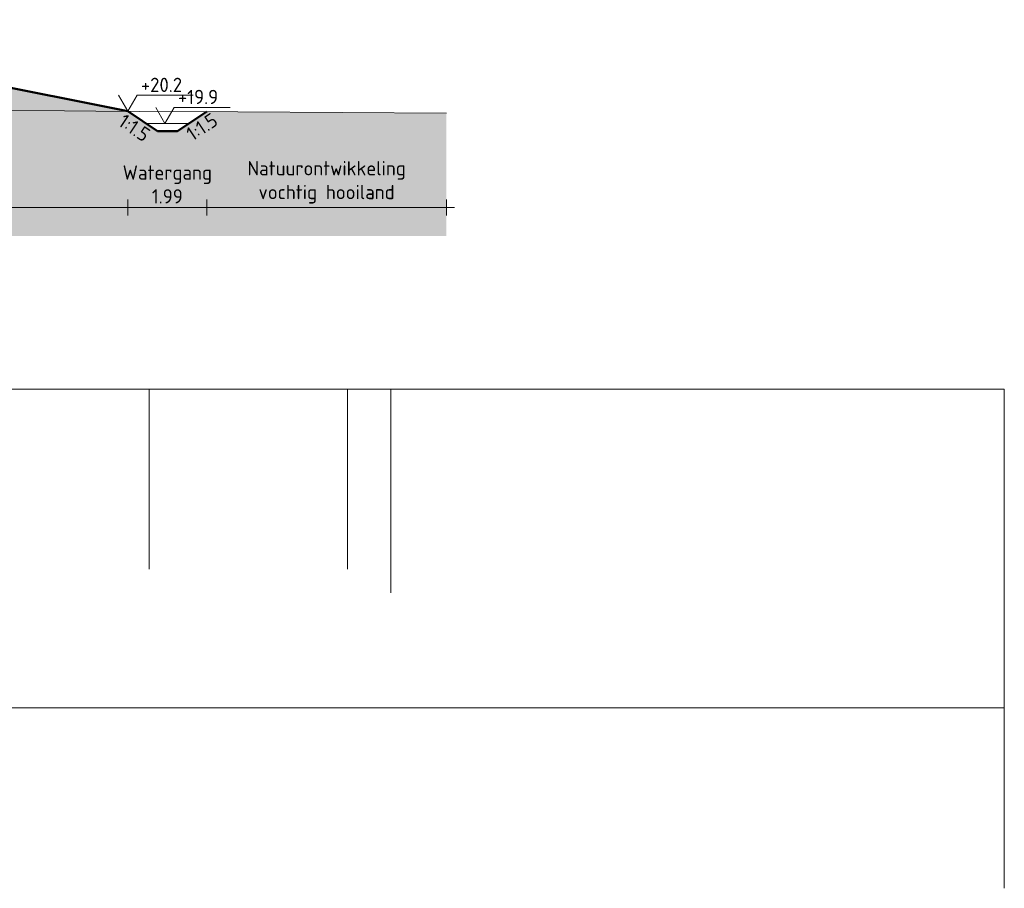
# Model space of a CAD drawing. Header units: metres. Extents: x 161377 to 162521, y 378914 to 379231.
# Tile 58 of 77: x 161859 to 161884, y 379146 to 379168. Entities that reach past the tile are written whole.
import ezdxf

# ---------------------------------------------------------------- set-up
doc = ezdxf.new("R2010")
doc.units = ezdxf.units.M
doc.linetypes.add('HIDDEN', pattern=[9.525, 6.35, -3.175])
for name, color, linetype, lineweight in [('B-WE-GR-MAAIVELD-GD', 253, 'Continuous', 18), ('N-XX-GW-WATERGANG-GD', 90, 'Continuous', 50), ('X-XX-AL-HULPLIJN-G', 7, 'Continuous', 18), ('X-XX-AL-M', 7, 'Continuous', 18), ('X-XX-AL-NAP-M', 7, 'Continuous', 18)]:
    doc.layers.add(name, color=color, linetype=linetype, lineweight=lineweight)
doc.layers.add('N-WE-GW-GROND-A', color=7, linetype='Continuous', lineweight=35, true_color=0xffdf7f)
doc.layers.add('waterspiegel', color=7, linetype='Continuous', lineweight=13, true_color=0x0544ff)
doc.styles.add('RH-NLCS-A', font='NLCS-ISO.ttf')
doc.dimstyles.new('RH-NLCS-IT-A$0', dxfattribs={"dimscale": 0, "dimtxt": 2.5, "dimasz": 2.5, "dimexe": 1, "dimexo": 5, "dimgap": 0.5, "dimtad": 1, "dimzin": 1, "dimdsep": 46, "dimtxsty": 'RH-NLCS-A', "dimcen": 2.5, "dimdle": 1, "dimclrd": 256, "dimclre": 8, "dimclrt": 256, "dimadec": 0, "dimazin": 0, "dimtfac": 1, "dimtmove": 0, "dimatfit": 3, "dimfxl": 1, "dimfxlon": 1, "dimlwd": -1, "dimlwe": 13, "dimarcsym": 1})

# ---------------------------------------------------------------- blocks, each defined once
blk = doc.blocks.new('Peilmaat')
blk.add_lwpolyline([(-0.162, 0.28), (0, 0), (0.162, 0.28), (1.142, 0.28)])
at = {"style": 'RH-NLCS-A'}
blk.add_attdef('NAP', (0.227, 0.337), '', height=0.25, dxfattribs=at)
blk = doc.blocks.new('*D17')
at = {"layer": 'Defpoints', "color": 0, "transparency": 16777216}
for p in [(161850.213, 379168.014), (161861.755, 379165.706), (161861.755, 379163.282)]:
    blk.add_point(p, dxfattribs=at)
at = {"layer": 'X-XX-AL-M', "color": 8, "linetype": 'HIDDEN', "lineweight": 13, "transparency": 16777216}
for p, q in [((161850.213, 379163.482), (161850.213, 379163.082)), ((161861.755, 379163.482), (161861.755, 379163.082))]:
    blk.add_line(p, q, dxfattribs=at)
at = {"layer": 'X-XX-AL-M', "transparency": 16777216}
blk.add_line((161850.013, 379163.282), (161861.955, 379163.282), dxfattribs=at)
at = {"layer": 'X-XX-AL-M', "transparency": 16777216, "insert": (161856.379, 379163.862), "char_height": 0.36, "attachment_point": 5, "style": 'RH-NLCS-A'}
blk.add_mtext('Buitentalud  \\P11.54', dxfattribs=at)
blk = doc.blocks.new('_None')
blk = doc.blocks.new('*D18')
at = {"layer": 'Defpoints', "color": 0, "transparency": 16777216}
for p in [(161861.755, 379165.706), (161863.743, 379165.698), (161863.743, 379163.282)]:
    blk.add_point(p, dxfattribs=at)
at = {"layer": 'X-XX-AL-M', "color": 8, "linetype": 'HIDDEN', "lineweight": 13, "transparency": 16777216}
for p, q in [((161861.755, 379163.482), (161861.755, 379163.082)), ((161863.743, 379163.482), (161863.743, 379163.082))]:
    blk.add_line(p, q, dxfattribs=at)
at = {"layer": 'X-XX-AL-M', "transparency": 16777216}
blk.add_line((161861.555, 379163.282), (161863.943, 379163.282), dxfattribs=at)
at = {"layer": 'X-XX-AL-M', "transparency": 16777216, "insert": (161862.749, 379163.862), "char_height": 0.36, "attachment_point": 5, "style": 'RH-NLCS-A'}
blk.add_mtext('Watergang\\P1.99', dxfattribs=at)
blk = doc.blocks.new('*D20')
at = {"layer": 'Defpoints', "color": 0, "transparency": 16777216}
for p in [(161863.743, 379165.698), (161869.78, 379165.687), (161869.78, 379163.282)]:
    blk.add_point(p, dxfattribs=at)
at = {"layer": 'X-XX-AL-M', "color": 8, "linetype": 'HIDDEN', "lineweight": 13, "transparency": 16777216}
for p, q in [((161863.743, 379163.482), (161863.743, 379163.082)), ((161869.78, 379163.482), (161869.78, 379163.082))]:
    blk.add_line(p, q, dxfattribs=at)
at = {"layer": 'X-XX-AL-M', "transparency": 16777216}
blk.add_line((161863.543, 379163.282), (161869.98, 379163.282), dxfattribs=at)
blk = doc.blocks.new('*D115')
at = {"layer": 'Defpoints', "color": 0, "transparency": 16777216}
for p in [(161863.743, 379165.764), (161869.78, 379165.662), (161869.78, 379163.282)]:
    blk.add_point(p, dxfattribs=at)
at = {"layer": 'X-XX-AL-M', "color": 8, "linetype": 'HIDDEN', "lineweight": 13, "transparency": 16777216}
for p, q in [((161863.743, 379163.482), (161863.743, 379163.082)), ((161869.78, 379163.482), (161869.78, 379163.082))]:
    blk.add_line(p, q, dxfattribs=at)
at = {"layer": 'X-XX-AL-M', "transparency": 16777216}
blk.add_line((161863.543, 379163.282), (161869.98, 379163.282), dxfattribs=at)
at = {"layer": 'X-XX-AL-M', "transparency": 16777216, "insert": (161866.761, 379163.916), "char_height": 0.36, "attachment_point": 5, "style": 'RH-NLCS-A'}
blk.add_mtext('Natuurontwikkeling\\Pvochtig hooiland', dxfattribs=at)

msp = doc.modelspace()

# ---------------------------------------------------------------- hatches: boundary and pattern name
at = {"layer": 'N-WE-GW-GROND-A', "transparency": 33554508}
h = msp.add_hatch(color=256, dxfattribs=at)
h.dxf.hatch_style = 1
h.paths.add_polyline_path([(161869.78, 379165.662), (161864.529, 379165.691), (161863.743, 379165.698), (161863.005, 379165.206), (161862.505, 379165.206), (161861.755, 379165.706), (161850.213, 379168.014), (161845.213, 379168.014), (161836.272, 379165.779), (161835.888, 379165.783), (161835.451, 379165.782), (161832.308, 379165.785), (161832.111, 379165.781), (161829.274, 379165.721), (161828.728, 379165.712), (161827.976, 379165.752), (161827.21, 379165.788), (161827.21, 379162.564), (161869.78, 379162.564)])

# ---------------------------------------------------------------- linework, layer by layer
at = {"layer": 'B-WE-GR-MAAIVELD-GD', "flags": 128}
msp.add_lwpolyline([(161857.369, 379165.726), (161860.159, 379165.715), (161860.949, 379165.711), (161862.037, 379165.704), (161864.529, 379165.691), (161869.78, 379165.662)], dxfattribs=at)
at = {"layer": 'N-XX-GW-WATERGANG-GD'}
for points in [[(161836.272, 379165.779), (161845.213, 379168.014), (161850.213, 379168.014), (161861.755, 379165.706)], [(161861.755, 379165.706), (161862.505, 379165.206), (161863.005, 379165.206), (161863.743, 379165.698)]]:
    msp.add_lwpolyline(points, dxfattribs=at)
at = {"layer": 'waterspiegel'}
msp.add_line((161862.21, 379165.402), (161863.299, 379165.402), dxfattribs=at)
at = {"layer": 'X-XX-AL-HULPLIJN-G'}
for points in [[(161827.833, 379158.703), (161883.833, 379158.703), (161883.833, 379146.123)], [(161847.381, 379154.145), (161847.381, 379158.703), (161868.381, 379158.703), (161868.381, 379155.124)], [(161862.287, 379154.168), (161862.287, 379158.703)], [(161867.287, 379154.168), (161867.287, 379158.703)], [(161868.381, 379155.124), (161868.381, 379153.574)], [(161868.381, 379155.124), (161868.381, 379153.574)], [(161883.833, 379150.674), (161793.389, 379150.674)]]:
    msp.add_lwpolyline(points, dxfattribs=at)

# ---------------------------------------------------------------- block references
at = {"layer": 'waterspiegel', "xscale": 1.44, "yscale": 1.44, "zscale": 1.44}
msp.add_blockref('Peilmaat', (161862.69, 379165.402), dxfattribs=at).add_auto_attribs({'NAP': '+19.9'})
at = {"layer": 'X-XX-AL-NAP-M', "xscale": 1.44, "yscale": 1.44, "zscale": 1.44}
msp.add_blockref('Peilmaat', (161861.755, 379165.706), dxfattribs=at).add_auto_attribs({'NAP': '+20.2'})

# ---------------------------------------------------------------- texts
at = {"layer": 'X-XX-AL-M', "char_height": 0.36, "width": 0.89861, "attachment_point": 1, "style": 'RH-NLCS-A'}
for insert, rotation in [((161863.185, 379165.239), 33.69), ((161861.682, 379165.662), 326.31)]:
    msp.add_mtext('1:1.5', dxfattribs=dict(at, insert=insert, rotation=rotation))

# ---------------------------------------------------------------- dimensions: what is measured, and where the dimension line sits
at = {"layer": 'X-XX-AL-M'}
for base, p1, p2, text, picture, middle in [((161861.755, 379163.282), (161850.213, 379168.014), (161861.755, 379165.706), 'Buitentalud  \\P<>', '*D17', (161856.379, 379163.282)), ((161863.743, 379163.282), (161861.755, 379165.706), (161863.743, 379165.698), 'Watergang\\P<>', '*D18', (161862.749, 379163.282)), ((161869.78, 379163.282), (161863.743, 379165.764), (161869.78, 379165.662), 'Natuurontwikkeling\\Pvochtig hooiland', '*D115', (161866.761, 379163.282)), ((161869.78, 379163.282), (161863.743, 379165.698), (161869.78, 379165.687), '  ', '*D20', (161864.471, 379163.282))]:
    dim = msp.add_linear_dim(base=base, p1=p1, p2=p2, text=text, dimstyle='RH-NLCS-IT-A$0', override={"dimtxt": 1.8, "dimblk1": 'None', "dimblk2": 'None', "dimsah": 1}, dxfattribs=at)
    dim.commit()
    dim.dimension.update_dxf_attribs({"geometry": picture, "text_midpoint": middle, "dimtype": 160})

doc.saveas('drawing.dxf')
